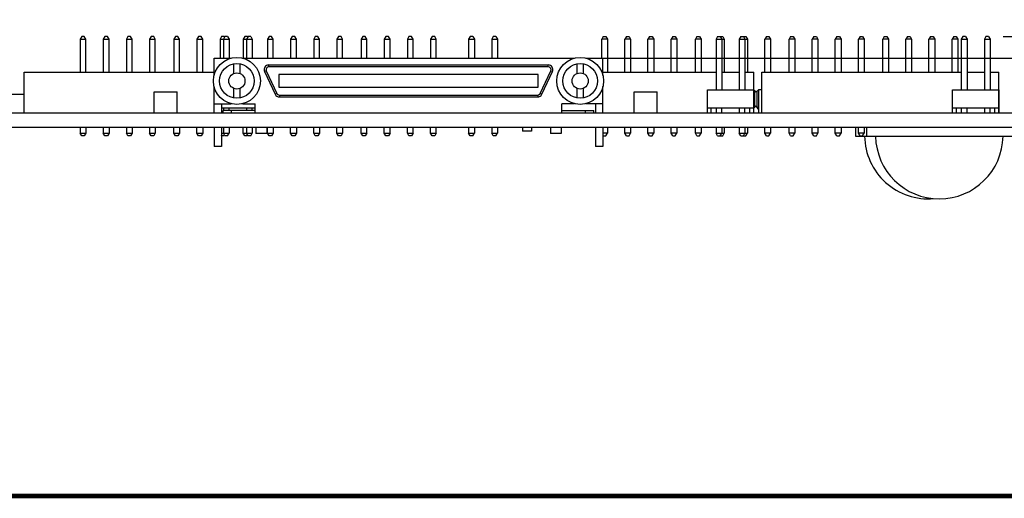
# Model space of a CAD drawing. Header units: inches. Extents: x 0.2 to 16.8, y 0.1 to 10.8.
# Tile 2 of 15: x 4.7 to 9, y 0.2 to 2.3. Entities that reach past the tile are written whole.
import ezdxf

# ---------------------------------------------------------------- set-up
doc = ezdxf.new("R2010")
doc.units = ezdxf.units.IN
doc.header["$LTSCALE"] = 0.935
doc.header["$MEASUREMENT"] = 0
doc.layers.get('0').update_dxf_attribs({"linetype": 'CONTINUOUS'})
doc.layers.add('DIMENSIONS', color=7, linetype='CONTINUOUS')
doc.styles.get("Standard").update_dxf_attribs({"font": 'txt', "width": 0.8})
doc.dimstyles.new('DIMSTYLE_2', dxfattribs={"dimtxt": 0.125, "dimasz": 0.18, "dimexe": 0.18, "dimexo": 0.0625, "dimgap": 0.09, "dimtad": 0, "dimtih": 1, "dimtoh": 1, "dimdec": 3, "dimzin": 4, "dimdsep": 46, "dimtxsty": 'STANDARD', "dimblk": '_FILLED', "dimblk1": '_FILLED', "dimblk2": '_FILLED', "dimcen": 0.09, "dimadec": 0, "dimazin": 0, "dimtp": 0.01, "dimtm": 0.01, "dimtfac": 1, "dimtdec": 3, "dimtofl": 0, "dimtmove": 0, "dimatfit": 3, "dimldrblk": '_FILLED', "dimfxl": 1, "dimtolj": 1, "dimtzin": 4, "dimarcsym": 0})

# ---------------------------------------------------------------- blocks, each defined once
blk = doc.blocks.new('*D13')
at = {"layer": 'DIMENSIONS', "color": 2, "linetype": 'CONTINUOUS'}
for p, q in [((7.1798, 2.1513), (9.5255, 2.1513)), ((9.5255, 2.1513), (9.7098, 2.0187)), ((9.7098, 2.0187), (9.8376, 2.0187))]:
    blk.add_line(p, q, dxfattribs=at)
at = {"layer": 'DIMENSIONS', "color": 2, "linetype": 'CONTINUOUS', "width": 0.8}
for s, p in [('[', (10.4251, 1.9562)), (']', (10.9251, 1.9562)), ('.298', (9.9001, 1.9562)), ('7.57', (10.5251, 1.9562))]:
    blk.add_text(s, height=0.125, dxfattribs=at).set_placement(p)
blk = doc.blocks.new('_FILLED')
at = {"color": 0, "linetype": 'BYBLOCK'}
blk.add_solid([(0, 0), (-1, 0.174), (-1, -0.174)], dxfattribs=at)
blk = doc.blocks.new('*D14')
at = {"layer": 'DIMENSIONS', "color": 2, "linetype": 'CONTINUOUS'}
blk.add_line((8.9702, 2.2451), (9.8376, 2.2451), dxfattribs=at)
at = {"layer": 'DIMENSIONS', "color": 2, "linetype": 'CONTINUOUS', "width": 0.8}
for s, p in [('.392', (9.9001, 2.1826)), ('[', (10.4251, 2.1826)), ('9.96', (10.5251, 2.1826)), (']', (10.9251, 2.1826))]:
    blk.add_text(s, height=0.125, dxfattribs=at).set_placement(p)

msp = doc.modelspace()

# ---------------------------------------------------------------- linework, layer by layer
at = {"color": 7, "linetype": 'CONTINUOUS'}
for p, q in [((4.987, 2.2451), (4.9801, 2.2331)), ((4.9801, 2.2331), (4.9801, 2.0901)), ((4.9801, 2.2331), (5.0051, 2.2331)), ((4.9982, 2.2451), (4.987, 2.2451)), ((5.0051, 2.2331), (4.9982, 2.2451)), ((5.0051, 2.0901), (5.0051, 2.2331)), ((5.087, 2.2451), (5.0801, 2.2331)), ((5.0801, 2.2331), (5.0801, 2.0901)), ((5.0801, 2.2331), (5.1051, 2.2331)), ((5.0982, 2.2451), (5.087, 2.2451)), ((5.1051, 2.2331), (5.0982, 2.2451)), ((5.1051, 2.0901), (5.1051, 2.2331)), ((5.187, 2.2451), (5.1801, 2.2331)), ((5.1801, 2.2331), (5.1801, 2.0901)), ((5.1801, 2.2331), (5.2051, 2.2331)), ((5.1982, 2.2451), (5.187, 2.2451)), ((5.2051, 2.2331), (5.1982, 2.2451)), ((5.2051, 2.0901), (5.2051, 2.2331)), ((5.287, 2.2451), (5.2801, 2.2331)), ((5.2801, 2.2331), (5.2801, 2.0901)), ((5.2801, 2.2331), (5.3051, 2.2331)), ((5.2982, 2.2451), (5.287, 2.2451)), ((5.3051, 2.2331), (5.2982, 2.2451)), ((5.3051, 2.0901), (5.3051, 2.2331)), ((5.392, 2.2451), (5.3851, 2.2331)), ((5.3851, 2.2331), (5.3851, 2.0901)), ((5.3851, 2.2331), (5.4101, 2.2331)), ((5.4032, 2.2451), (5.392, 2.2451)), ((5.4101, 2.2331), (5.4032, 2.2451)), ((5.4101, 2.0901), (5.4101, 2.2331)), ((5.492, 2.2451), (5.4851, 2.2331)), ((5.4851, 2.2331), (5.4851, 2.0901)), ((5.4851, 2.2331), (5.5101, 2.2331)), ((5.5032, 2.2451), (5.492, 2.2451)), ((5.5101, 2.2331), (5.5032, 2.2451)), ((5.5101, 2.0901), (5.5101, 2.2331)), ((5.592, 2.2451), (5.5851, 2.2331)), ((5.5851, 2.2331), (5.5851, 2.1513)), ((5.5851, 2.2331), (5.6246, 2.2331)), ((5.6032, 2.2451), (5.592, 2.2451)), ((5.6065, 2.2451), (5.5996, 2.2331)), ((5.5996, 2.2331), (5.5996, 2.1513)), ((5.6049, 2.2421), (5.6032, 2.2451)), ((5.6177, 2.2451), (5.6065, 2.2451)), ((5.6177, 2.2451), (5.6246, 2.2331)), ((5.6246, 2.2331), (5.6246, 2.1513)), ((5.692, 2.2451), (5.6851, 2.2331)), ((5.6851, 2.2331), (5.6851, 2.1513)), ((5.6851, 2.2331), (5.7246, 2.2331)), ((5.7032, 2.2451), (5.692, 2.2451)), ((5.7065, 2.2451), (5.6996, 2.2331)), ((5.6996, 2.2331), (5.6996, 2.1513)), ((5.7049, 2.2421), (5.7032, 2.2451)), ((5.7177, 2.2451), (5.7065, 2.2451)), ((5.7177, 2.2451), (5.7246, 2.2331)), ((5.7246, 2.2331), (5.7246, 2.1513)), ((5.797, 2.2451), (5.7901, 2.2331)), ((5.7901, 2.2331), (5.7901, 2.1513)), ((5.7901, 2.2331), (5.8151, 2.2331)), ((5.8082, 2.2451), (5.797, 2.2451)), ((5.8151, 2.2331), (5.8082, 2.2451)), ((5.8151, 2.1513), (5.8151, 2.2331)), ((5.897, 2.2451), (5.8901, 2.2331)), ((5.8901, 2.2331), (5.8901, 2.1513)), ((5.8901, 2.2331), (5.9151, 2.2331)), ((5.9082, 2.2451), (5.897, 2.2451)), ((5.9151, 2.2331), (5.9082, 2.2451)), ((5.9151, 2.1513), (5.9151, 2.2331)), ((5.997, 2.2451), (5.9901, 2.2331)), ((5.9901, 2.2331), (5.9901, 2.1513)), ((5.9901, 2.2331), (6.0151, 2.2331)), ((6.0082, 2.2451), (5.997, 2.2451)), ((6.0151, 2.2331), (6.0082, 2.2451)), ((6.0151, 2.1513), (6.0151, 2.2331)), ((6.097, 2.2451), (6.0901, 2.2331)), ((6.0901, 2.2331), (6.0901, 2.1513)), ((6.0901, 2.2331), (6.1151, 2.2331)), ((6.1082, 2.2451), (6.097, 2.2451)), ((6.1151, 2.2331), (6.1082, 2.2451)), ((6.1151, 2.1513), (6.1151, 2.2331)), ((6.202, 2.2451), (6.1951, 2.2331)), ((6.1951, 2.2331), (6.1951, 2.1513)), ((6.1951, 2.2331), (6.2201, 2.2331)), ((6.2132, 2.2451), (6.202, 2.2451)), ((6.2201, 2.2331), (6.2132, 2.2451)), ((6.2201, 2.1513), (6.2201, 2.2331)), ((6.302, 2.2451), (6.2951, 2.2331)), ((6.2951, 2.2331), (6.2951, 2.1513)), ((6.2951, 2.2331), (6.3201, 2.2331)), ((6.3132, 2.2451), (6.302, 2.2451)), ((6.3201, 2.2331), (6.3132, 2.2451)), ((6.3201, 2.1513), (6.3201, 2.2331)), ((6.402, 2.2451), (6.3951, 2.2331)), ((6.3951, 2.2331), (6.3951, 2.1513)), ((6.3951, 2.2331), (6.4201, 2.2331)), ((6.4132, 2.2451), (6.402, 2.2451)), ((6.4201, 2.2331), (6.4132, 2.2451)), ((6.4201, 2.1513), (6.4201, 2.2331)), ((6.502, 2.2451), (6.4951, 2.2331)), ((6.4951, 2.2331), (6.4951, 2.1513)), ((6.4951, 2.2331), (6.5201, 2.2331)), ((6.5132, 2.2451), (6.502, 2.2451)), ((6.5201, 2.2331), (6.5132, 2.2451)), ((6.5201, 2.1513), (6.5201, 2.2331)), ((6.6665, 2.2451), (6.6596, 2.2331)), ((6.6596, 2.2331), (6.6846, 2.2331)), ((6.6596, 2.2331), (6.6596, 2.1513)), ((6.6777, 2.2451), (6.6665, 2.2451)), ((6.6777, 2.2451), (6.6846, 2.2331)), ((6.6846, 2.2331), (6.6846, 2.1513)), ((6.7665, 2.2451), (6.7596, 2.2331)), ((6.7596, 2.2331), (6.7846, 2.2331)), ((6.7596, 2.2331), (6.7596, 2.1513)), ((6.7777, 2.2451), (6.7665, 2.2451)), ((6.7777, 2.2451), (6.7846, 2.2331)), ((6.7846, 2.2331), (6.7846, 2.1513)), ((7.242, 2.2451), (7.2351, 2.2331)), ((7.2601, 2.2331), (7.2351, 2.2331)), ((7.2351, 2.1513), (7.2351, 2.2331)), ((7.242, 2.2451), (7.2532, 2.2451)), ((7.2532, 2.2451), (7.2601, 2.2331)), ((7.2601, 2.2331), (7.2601, 2.0901)), ((7.342, 2.2451), (7.3351, 2.2331)), ((7.3601, 2.2331), (7.3351, 2.2331)), ((7.3351, 2.0901), (7.3351, 2.2331)), ((7.342, 2.2451), (7.3532, 2.2451)), ((7.3532, 2.2451), (7.3601, 2.2331)), ((7.3601, 2.2331), (7.3601, 2.0901)), ((7.442, 2.2451), (7.4351, 2.2331)), ((7.4601, 2.2331), (7.4351, 2.2331)), ((7.4351, 2.0901), (7.4351, 2.2331)), ((7.442, 2.2451), (7.4532, 2.2451)), ((7.4532, 2.2451), (7.4601, 2.2331)), ((7.4601, 2.2331), (7.4601, 2.0901)), ((7.542, 2.2451), (7.5351, 2.2331)), ((7.5601, 2.2331), (7.5351, 2.2331)), ((7.5351, 2.0901), (7.5351, 2.2331)), ((7.542, 2.2451), (7.5532, 2.2451)), ((7.5532, 2.2451), (7.5601, 2.2331)), ((7.5601, 2.2331), (7.5601, 2.0901)), ((7.647, 2.2451), (7.6401, 2.2331)), ((7.6651, 2.2331), (7.6401, 2.2331)), ((7.6401, 2.0901), (7.6401, 2.2331)), ((7.647, 2.2451), (7.6582, 2.2451)), ((7.6582, 2.2451), (7.6651, 2.2331)), ((7.6651, 2.2331), (7.6651, 2.0901)), ((7.7365, 2.2451), (7.7296, 2.2331)), ((7.7296, 2.2331), (7.7651, 2.2331)), ((7.7296, 2.2331), (7.7296, 2.0151)), ((7.7365, 2.2451), (7.7582, 2.2451)), ((7.7477, 2.2451), (7.7546, 2.2331)), ((7.7546, 2.2331), (7.7546, 2.0151)), ((7.7582, 2.2451), (7.7651, 2.2331)), ((7.7651, 2.2331), (7.7651, 2.0901)), ((7.8365, 2.2451), (7.8296, 2.2331)), ((7.8296, 2.2331), (7.8651, 2.2331)), ((7.8296, 2.2331), (7.8296, 2.0151)), ((7.8365, 2.2451), (7.8582, 2.2451)), ((7.8477, 2.2451), (7.8546, 2.2331)), ((7.8546, 2.2331), (7.8546, 2.0151)), ((7.8582, 2.2451), (7.8651, 2.2331)), ((7.8651, 2.2331), (7.8651, 2.0901)), ((7.947, 2.2451), (7.9401, 2.2331)), ((7.9651, 2.2331), (7.9401, 2.2331)), ((7.9401, 2.0901), (7.9401, 2.2331)), ((7.947, 2.2451), (7.9582, 2.2451)), ((7.9582, 2.2451), (7.9651, 2.2331)), ((7.9651, 2.2331), (7.9651, 2.0901)), ((8.052, 2.2451), (8.0451, 2.2331)), ((8.0701, 2.2331), (8.0451, 2.2331)), ((8.0451, 2.0901), (8.0451, 2.2331)), ((8.052, 2.2451), (8.0632, 2.2451)), ((8.0632, 2.2451), (8.0701, 2.2331)), ((8.0701, 2.2331), (8.0701, 2.0901)), ((8.152, 2.2451), (8.1451, 2.2331)), ((8.1701, 2.2331), (8.1451, 2.2331)), ((8.1451, 2.0901), (8.1451, 2.2331)), ((8.152, 2.2451), (8.1632, 2.2451)), ((8.1632, 2.2451), (8.1701, 2.2331)), ((8.1701, 2.2331), (8.1701, 2.0901)), ((8.252, 2.2451), (8.2451, 2.2331)), ((8.2701, 2.2331), (8.2451, 2.2331)), ((8.2451, 2.0901), (8.2451, 2.2331)), ((8.252, 2.2451), (8.2632, 2.2451)), ((8.2632, 2.2451), (8.2701, 2.2331)), ((8.2701, 2.2331), (8.2701, 2.0901)), ((8.352, 2.2451), (8.3451, 2.2331)), ((8.3701, 2.2331), (8.3451, 2.2331)), ((8.3451, 2.0901), (8.3451, 2.2331)), ((8.352, 2.2451), (8.3632, 2.2451)), ((8.3632, 2.2451), (8.3701, 2.2331)), ((8.3701, 2.2331), (8.3701, 2.0901)), ((8.457, 2.2451), (8.4501, 2.2331)), ((8.4751, 2.2331), (8.4501, 2.2331)), ((8.4501, 2.0901), (8.4501, 2.2331)), ((8.457, 2.2451), (8.4682, 2.2451)), ((8.4682, 2.2451), (8.4751, 2.2331)), ((8.4751, 2.2331), (8.4751, 2.0901)), ((8.557, 2.2451), (8.5501, 2.2331)), ((8.5751, 2.2331), (8.5501, 2.2331)), ((8.5501, 2.0901), (8.5501, 2.2331)), ((8.557, 2.2451), (8.5682, 2.2451)), ((8.5682, 2.2451), (8.5751, 2.2331)), ((8.5751, 2.2331), (8.5751, 2.0901)), ((8.657, 2.2451), (8.6501, 2.2331)), ((8.6751, 2.2331), (8.6501, 2.2331)), ((8.6501, 2.0901), (8.6501, 2.2331)), ((8.657, 2.2451), (8.6682, 2.2451)), ((8.6682, 2.2451), (8.6751, 2.2331)), ((8.6751, 2.2331), (8.6751, 2.0901)), ((8.757, 2.2451), (8.7501, 2.2331)), ((8.7751, 2.2331), (8.7501, 2.2331)), ((8.7501, 2.0901), (8.7501, 2.2331)), ((8.757, 2.2451), (8.7682, 2.2451)), ((8.7682, 2.2451), (8.7751, 2.2331)), ((8.7751, 2.2331), (8.7751, 2.0901)), ((8.7965, 2.2451), (8.7896, 2.2331)), ((8.7896, 2.2331), (8.8146, 2.2331)), ((8.7896, 2.2331), (8.7896, 2.0151)), ((8.8077, 2.2451), (8.7965, 2.2451)), ((8.8077, 2.2451), (8.8146, 2.2331)), ((8.8146, 2.2331), (8.8146, 2.0151)), ((8.8965, 2.2451), (8.8896, 2.2331)), ((8.8896, 2.2331), (8.9146, 2.2331)), ((8.8896, 2.2331), (8.8896, 2.0151)), ((8.9077, 2.2451), (8.8965, 2.2451)), ((8.9077, 2.2451), (8.9146, 2.2331)), ((8.9146, 2.2331), (8.9146, 2.0151)), ((5.5594, 2.0776), (5.5594, 2.1513)), ((5.5594, 2.1513), (5.6331, 2.1513)), ((5.6827, 2.1513), (7.1173, 2.1513)), ((7.1669, 2.1513), (7.2405, 2.1513)), ((7.2405, 2.0776), (7.2405, 2.1513)), ((4.7376, 1.9151), (4.7376, 2.0901)), ((4.7376, 2.0901), (5.5594, 2.0901)), ((5.6452, 2.0855), (5.6452, 2.1268)), ((5.6722, 2.0848), (5.6722, 2.1265)), ((5.785, 2.0971), (5.7778, 2.0937)), ((5.7778, 2.0937), (5.8237, 1.9953)), ((5.785, 2.0971), (5.8308, 1.9986)), ((5.7957, 2.1139), (5.7957, 2.1217)), ((7.0043, 2.1217), (5.7957, 2.1217)), ((7.0043, 2.1139), (5.7957, 2.1139)), ((6.9691, 1.9986), (7.015, 2.0971)), ((6.9763, 1.9953), (7.0222, 2.0937)), ((7.0043, 2.1139), (7.0043, 2.1217)), ((7.015, 2.0971), (7.0222, 2.0937)), ((7.1295, 2.0855), (7.1295, 2.1268)), ((7.1565, 2.0848), (7.1565, 2.1265)), ((7.2405, 2.0901), (7.7296, 2.0901)), ((7.7546, 2.0901), (7.8296, 2.0901)), ((7.8546, 2.0901), (7.8926, 2.0901)), ((7.8926, 1.9151), (7.8926, 2.0901)), ((7.9276, 2.0901), (8.7896, 2.0901)), ((7.9276, 1.9151), (7.9276, 2.0901)), ((8.8146, 2.0901), (8.8896, 2.0901)), ((8.9146, 2.0901), (8.9526, 2.0901)), ((8.9526, 1.9151), (8.9526, 2.0901)), ((5.839, 2.0804), (5.839, 2.0253)), ((6.961, 2.0804), (5.839, 2.0804)), ((6.961, 2.0253), (6.961, 2.0804)), ((5.3001, 1.9151), (5.3001, 2.0051)), ((5.3001, 2.0051), (5.4001, 2.0051)), ((5.4001, 1.9151), (5.4001, 2.0051)), ((5.5594, 1.9151), (5.5594, 2.0281)), ((5.6452, 1.9789), (5.6452, 2.0202)), ((5.6722, 1.9792), (5.6722, 2.0209)), ((5.839, 2.0253), (6.961, 2.0253)), ((7.1295, 1.9789), (7.1295, 2.0202)), ((7.1565, 1.9792), (7.1565, 2.0209)), ((7.2405, 1.9151), (7.2405, 2.0281)), ((7.3751, 2.0051), (7.4751, 2.0051)), ((7.3751, 1.9151), (7.3751, 2.0051)), ((7.4751, 1.9151), (7.4751, 2.0051)), ((7.6921, 2.0151), (7.8921, 2.0151)), ((7.6921, 1.9151), (7.6921, 2.0151)), ((7.8921, 2.0151), (7.8921, 1.9151)), ((7.8926, 2.0151), (7.9026, 2.0051)), ((7.8976, 1.9401), (7.8976, 2.0101)), ((7.9026, 2.0051), (7.9126, 2.0151)), ((7.9076, 1.9401), (7.9076, 2.0101)), ((7.9276, 2.0151), (7.9126, 2.0151)), ((7.9126, 2.0151), (7.9126, 1.9151)), ((8.7521, 2.0151), (8.9521, 2.0151)), ((8.7521, 1.9151), (8.7521, 2.0151)), ((8.9521, 2.0151), (8.9521, 1.9151)), ((4.6626, 1.9951), (4.7376, 1.9951)), ((5.8308, 1.9986), (5.8237, 1.9953)), ((5.8416, 1.9918), (5.8416, 1.984)), ((5.8416, 1.9918), (6.9584, 1.9918)), ((5.8416, 1.984), (6.9584, 1.984)), ((6.9584, 1.9918), (6.9584, 1.984)), ((6.9691, 1.9986), (6.9763, 1.9953)), ((5.5594, 1.9544), (5.6331, 1.9544)), ((5.5909, 1.9544), (5.5909, 1.9151)), ((5.7366, 1.9351), (5.5909, 1.9351)), ((5.5988, 1.9151), (5.5988, 1.9249)), ((5.7366, 1.9249), (5.5988, 1.9249)), ((5.5996, 1.9351), (5.5996, 1.9249)), ((5.6246, 1.9249), (5.6246, 1.9351)), ((5.6348, 1.9151), (5.6348, 1.9249)), ((5.6827, 1.9544), (5.7366, 1.9544)), ((5.6996, 1.9351), (5.6996, 1.9249)), ((5.7246, 1.9249), (5.7246, 1.9351)), ((5.7366, 1.9151), (5.7366, 1.9544)), ((7.1173, 1.9544), (7.0634, 1.9544)), ((7.0634, 1.9151), (7.0634, 1.9544)), ((7.0634, 1.9249), (7.2012, 1.9249)), ((7.1652, 1.9151), (7.1652, 1.9249)), ((7.2405, 1.9544), (7.1669, 1.9544)), ((7.2012, 1.9151), (7.2012, 1.9249)), ((7.209, 1.9544), (7.209, 1.9151)), ((7.8921, 1.9351), (7.6921, 1.9351)), ((7.7091, 1.9151), (7.7091, 1.9351)), ((7.7296, 1.9351), (7.7296, 1.9151)), ((7.7546, 1.9151), (7.7546, 1.9351)), ((7.8296, 1.9351), (7.8296, 1.9151)), ((7.8546, 1.9151), (7.8546, 1.9351)), ((7.8751, 1.9151), (7.8751, 1.9351)), ((7.9026, 1.9451), (7.8926, 1.9351)), ((7.9126, 1.9351), (7.9026, 1.9451)), ((8.9521, 1.9351), (8.7521, 1.9351)), ((8.7691, 1.9151), (8.7691, 1.9351)), ((8.7896, 1.9351), (8.7896, 1.9151)), ((8.8146, 1.9151), (8.8146, 1.9351)), ((8.8896, 1.9351), (8.8896, 1.9151)), ((8.9146, 1.9151), (8.9146, 1.9351)), ((8.9351, 1.9151), (8.9351, 1.9351)), ((3.6501, 1.9151), (9.1501, 1.9151)), ((7.8926, 1.9153), (7.9126, 1.9153)), ((3.6501, 1.8531), (9.1501, 1.8531)), ((4.9801, 1.8531), (4.9801, 1.827)), ((5.0051, 1.8531), (5.0051, 1.827)), ((5.0801, 1.8531), (5.0801, 1.827)), ((5.1051, 1.8531), (5.1051, 1.827)), ((5.1801, 1.8531), (5.1801, 1.827)), ((5.2051, 1.8531), (5.2051, 1.827)), ((5.2801, 1.8531), (5.2801, 1.827)), ((5.3051, 1.8531), (5.3051, 1.827)), ((5.3851, 1.827), (5.3851, 1.8531)), ((5.4101, 1.8531), (5.4101, 1.827)), ((5.4851, 1.827), (5.4851, 1.8531)), ((5.5101, 1.8531), (5.5101, 1.827)), ((5.5594, 1.8531), (5.5594, 1.7694)), ((5.5909, 1.8531), (5.5909, 1.7694)), ((5.5996, 1.8531), (5.5996, 1.827)), ((5.6246, 1.8531), (5.6246, 1.827)), ((5.6851, 1.827), (5.6851, 1.8531)), ((5.6996, 1.8531), (5.6996, 1.827)), ((5.7246, 1.8531), (5.7246, 1.827)), ((5.7396, 1.8531), (5.7396, 1.8253)), ((5.7868, 1.8531), (5.7868, 1.8253)), ((5.7901, 1.827), (5.7901, 1.8531)), ((5.8151, 1.8531), (5.8151, 1.827)), ((5.8901, 1.827), (5.8901, 1.8531)), ((5.9151, 1.8531), (5.9151, 1.827)), ((5.9901, 1.827), (5.9901, 1.8531)), ((6.0151, 1.8531), (6.0151, 1.827)), ((6.0901, 1.827), (6.0901, 1.8531)), ((6.1151, 1.8531), (6.1151, 1.827)), ((6.1951, 1.827), (6.1951, 1.8531)), ((6.2201, 1.827), (6.2201, 1.8531)), ((6.2951, 1.827), (6.2951, 1.8531)), ((6.3201, 1.827), (6.3201, 1.8531)), ((6.3951, 1.827), (6.3951, 1.8531)), ((6.4201, 1.827), (6.4201, 1.8531)), ((6.4951, 1.827), (6.4951, 1.8531)), ((6.5201, 1.827), (6.5201, 1.8531)), ((6.6596, 1.8531), (6.6596, 1.827)), ((6.6846, 1.8531), (6.6846, 1.827)), ((6.7596, 1.8531), (6.7596, 1.827)), ((6.7846, 1.8531), (6.7846, 1.827)), ((6.8921, 1.8531), (6.8921, 1.8363)), ((6.9315, 1.8363), (6.8921, 1.8363)), ((6.9315, 1.8531), (6.9315, 1.8363)), ((7.0132, 1.8531), (7.0132, 1.8253)), ((7.0604, 1.8531), (7.0604, 1.8253)), ((7.209, 1.8531), (7.209, 1.7694)), ((7.2405, 1.8531), (7.2405, 1.7694)), ((7.2601, 1.8531), (7.2601, 1.827)), ((7.3351, 1.827), (7.3351, 1.8531)), ((7.3601, 1.8531), (7.3601, 1.827)), ((7.4351, 1.827), (7.4351, 1.8531)), ((7.4601, 1.8531), (7.4601, 1.827)), ((7.5351, 1.827), (7.5351, 1.8531)), ((7.5601, 1.8531), (7.5601, 1.827)), ((7.6401, 1.827), (7.6401, 1.8531)), ((7.6651, 1.8531), (7.6651, 1.827)), ((7.7296, 1.8531), (7.7296, 1.827)), ((7.7546, 1.8531), (7.7546, 1.827)), ((7.7651, 1.8531), (7.7651, 1.827)), ((7.8296, 1.8531), (7.8296, 1.827)), ((7.8546, 1.8531), (7.8546, 1.827)), ((7.8651, 1.8531), (7.8651, 1.827)), ((7.9401, 1.827), (7.9401, 1.8531)), ((7.9651, 1.8531), (7.9651, 1.827)), ((8.0451, 1.827), (8.0451, 1.8531)), ((8.0701, 1.8531), (8.0701, 1.827)), ((8.1451, 1.827), (8.1451, 1.8531)), ((8.1701, 1.8531), (8.1701, 1.827)), ((8.2451, 1.827), (8.2451, 1.8531)), ((8.2701, 1.8531), (8.2701, 1.827)), ((8.3323, 1.8531), (8.3323, 1.8137)), ((8.3451, 1.827), (8.3451, 1.8531)), ((8.3701, 1.8531), (8.3701, 1.827)), ((8.3798, 1.8531), (8.3798, 1.8137)), ((4.987, 1.815), (4.9801, 1.827)), ((4.9801, 1.827), (5.0051, 1.827)), ((4.9982, 1.815), (4.987, 1.815)), ((5.0051, 1.827), (4.9982, 1.815)), ((5.087, 1.815), (5.0801, 1.827)), ((5.0801, 1.827), (5.1051, 1.827)), ((5.0982, 1.815), (5.087, 1.815)), ((5.1051, 1.827), (5.0982, 1.815)), ((5.187, 1.815), (5.1801, 1.827)), ((5.1801, 1.827), (5.2051, 1.827)), ((5.1982, 1.815), (5.187, 1.815)), ((5.2051, 1.827), (5.1982, 1.815)), ((5.287, 1.815), (5.2801, 1.827)), ((5.2801, 1.827), (5.3051, 1.827)), ((5.2982, 1.815), (5.287, 1.815)), ((5.3051, 1.827), (5.2982, 1.815)), ((5.392, 1.815), (5.3851, 1.827)), ((5.3851, 1.827), (5.4101, 1.827)), ((5.4032, 1.815), (5.392, 1.815)), ((5.4101, 1.827), (5.4032, 1.815)), ((5.492, 1.815), (5.4851, 1.827)), ((5.4851, 1.827), (5.5101, 1.827)), ((5.5032, 1.815), (5.492, 1.815)), ((5.5101, 1.827), (5.5032, 1.815)), ((5.5909, 1.827), (5.6246, 1.827)), ((5.592, 1.815), (5.5909, 1.817)), ((5.6032, 1.815), (5.592, 1.815)), ((5.6065, 1.815), (5.5996, 1.827)), ((5.6049, 1.818), (5.6032, 1.815)), ((5.6177, 1.815), (5.6065, 1.815)), ((5.6177, 1.815), (5.6246, 1.827)), ((5.692, 1.815), (5.6851, 1.827)), ((5.6851, 1.827), (5.7246, 1.827)), ((5.7032, 1.815), (5.692, 1.815)), ((5.7065, 1.815), (5.6996, 1.827)), ((5.7049, 1.818), (5.7032, 1.815)), ((5.7177, 1.815), (5.7065, 1.815)), ((5.7177, 1.815), (5.7246, 1.827)), ((5.7868, 1.8253), (5.7396, 1.8253)), ((5.797, 1.815), (5.7901, 1.827)), ((5.7901, 1.827), (5.8151, 1.827)), ((5.8082, 1.815), (5.797, 1.815)), ((5.8151, 1.827), (5.8082, 1.815)), ((5.897, 1.815), (5.8901, 1.827)), ((5.8901, 1.827), (5.9151, 1.827)), ((5.9082, 1.815), (5.897, 1.815)), ((5.9151, 1.827), (5.9082, 1.815)), ((5.997, 1.815), (5.9901, 1.827)), ((5.9901, 1.827), (6.0151, 1.827)), ((6.0082, 1.815), (5.997, 1.815)), ((6.0151, 1.827), (6.0082, 1.815)), ((6.097, 1.815), (6.0901, 1.827)), ((6.0901, 1.827), (6.1151, 1.827)), ((6.1082, 1.815), (6.097, 1.815)), ((6.1151, 1.827), (6.1082, 1.815)), ((6.1951, 1.827), (6.2201, 1.827)), ((6.202, 1.815), (6.1951, 1.827)), ((6.2132, 1.815), (6.202, 1.815)), ((6.2201, 1.827), (6.2132, 1.815)), ((6.2951, 1.827), (6.3201, 1.827)), ((6.302, 1.815), (6.2951, 1.827)), ((6.3132, 1.815), (6.302, 1.815)), ((6.3201, 1.827), (6.3132, 1.815)), ((6.3951, 1.827), (6.4201, 1.827)), ((6.402, 1.815), (6.3951, 1.827)), ((6.4132, 1.815), (6.402, 1.815)), ((6.4201, 1.827), (6.4132, 1.815)), ((6.4951, 1.827), (6.5201, 1.827)), ((6.502, 1.815), (6.4951, 1.827)), ((6.5132, 1.815), (6.502, 1.815)), ((6.5201, 1.827), (6.5132, 1.815)), ((6.6596, 1.827), (6.6846, 1.827)), ((6.6665, 1.815), (6.6596, 1.827)), ((6.6777, 1.815), (6.6665, 1.815)), ((6.6777, 1.815), (6.6846, 1.827)), ((6.7596, 1.827), (6.7846, 1.827)), ((6.7665, 1.815), (6.7596, 1.827)), ((6.7777, 1.815), (6.7665, 1.815)), ((6.7777, 1.815), (6.7846, 1.827)), ((7.0604, 1.8253), (7.0132, 1.8253)), ((7.2601, 1.827), (7.2405, 1.827)), ((7.242, 1.815), (7.2405, 1.8177)), ((7.242, 1.815), (7.2532, 1.815)), ((7.2532, 1.815), (7.2601, 1.827)), ((7.3601, 1.827), (7.3351, 1.827)), ((7.342, 1.815), (7.3351, 1.827)), ((7.342, 1.815), (7.3532, 1.815)), ((7.3532, 1.815), (7.3601, 1.827)), ((7.4601, 1.827), (7.4351, 1.827)), ((7.442, 1.815), (7.4351, 1.827)), ((7.442, 1.815), (7.4532, 1.815)), ((7.4532, 1.815), (7.4601, 1.827)), ((7.5601, 1.827), (7.5351, 1.827)), ((7.542, 1.815), (7.5351, 1.827)), ((7.542, 1.815), (7.5532, 1.815)), ((7.5532, 1.815), (7.5601, 1.827)), ((7.6651, 1.827), (7.6401, 1.827)), ((7.647, 1.815), (7.6401, 1.827)), ((7.647, 1.815), (7.6582, 1.815)), ((7.6582, 1.815), (7.6651, 1.827)), ((7.7296, 1.827), (7.7651, 1.827)), ((7.7365, 1.815), (7.7296, 1.827)), ((7.7365, 1.815), (7.7582, 1.815)), ((7.7477, 1.815), (7.7546, 1.827)), ((7.7582, 1.815), (7.7651, 1.827)), ((7.8296, 1.827), (7.8651, 1.827)), ((7.8365, 1.815), (7.8296, 1.827)), ((7.8365, 1.815), (7.8582, 1.815)), ((7.8477, 1.815), (7.8546, 1.827)), ((7.8582, 1.815), (7.8651, 1.827)), ((7.9651, 1.827), (7.9401, 1.827)), ((7.947, 1.815), (7.9401, 1.827)), ((7.947, 1.815), (7.9582, 1.815)), ((7.9582, 1.815), (7.9651, 1.827)), ((8.0701, 1.827), (8.0451, 1.827)), ((8.052, 1.815), (8.0451, 1.827)), ((8.052, 1.815), (8.0632, 1.815)), ((8.0632, 1.815), (8.0701, 1.827)), ((8.1701, 1.827), (8.1451, 1.827)), ((8.152, 1.815), (8.1451, 1.827)), ((8.152, 1.815), (8.1632, 1.815)), ((8.1632, 1.815), (8.1701, 1.827)), ((8.2701, 1.827), (8.2451, 1.827)), ((8.252, 1.815), (8.2451, 1.827)), ((8.252, 1.815), (8.2632, 1.815)), ((8.2632, 1.815), (8.2701, 1.827)), ((8.3323, 1.8137), (9.0098, 1.8137)), ((8.3701, 1.827), (8.3451, 1.827)), ((8.352, 1.815), (8.3451, 1.827)), ((8.352, 1.815), (8.3632, 1.815)), ((8.3632, 1.815), (8.3701, 1.827)), ((5.5909, 1.7694), (5.5594, 1.7694)), ((7.2405, 1.7694), (7.209, 1.7694))]:
    msp.add_line(p, q, dxfattribs=at)
at = {"color": 7, "linetype": 'CONTINUOUS', "const_width": 0.02}
msp.add_lwpolyline([(0.25, 0.2586), (16.75, 0.2586)], dxfattribs=at)
at = {"color": 7, "linetype": 'CONTINUOUS'}
for centre, radius in [((5.6579, 2.0528), 0.1015), ((7.1421, 2.0528), 0.1015), ((5.6579, 2.0528), 0.075), ((5.6579, 2.0528), 0.035), ((7.1421, 2.0528), 0.075), ((7.1421, 2.0528), 0.035)]:
    msp.add_circle(centre, radius, dxfattribs=at)
for centre, radius, start, end in [((5.7957, 2.1021), 0.0197, 90, 205), ((5.7957, 2.1021), 0.0118, 90, 205), ((7.0043, 2.1021), 0.0197, 335, 90), ((7.0043, 2.1021), 0.0118, 335, 90), ((5.8416, 2.0036), 0.0197, 205, 270), ((5.8416, 2.0036), 0.0118, 205, 270), ((6.9584, 2.0036), 0.0118, 270, 335), ((6.9584, 2.0036), 0.0197, 270, 335), ((7.9451, 1.9601), 0.045, 199.6875, 223.7439), ((8.6473, 1.8187), 0.2757, 181.0488, 274.9427), ((8.6948, 1.8187), 0.2757, 181.0488, 358.9512)]:
    msp.add_arc(centre, radius, start, end, dxfattribs=at)

# ---------------------------------------------------------------- dimensions: what is measured, and where the dimension line sits
at = {"layer": 'DIMENSIONS', "color": 2, "linetype": 'CONTINUOUS'}
for feature_location, offset, origin, picture, middle in [((8.9702, 2.2451), (0.8674, 0), (8.9077, 1.8531), '*D14', (10.4626, 2.2451)), ((7.1798, 2.1513), (2.6578, -0.1325), (7.1173, 1.8531), '*D13', (10.4626, 2.0187))]:
    dim = msp.add_ordinate_dim(feature_location=feature_location, offset=offset, dtype=0, origin=origin, dimstyle='DIMSTYLE_2', dxfattribs=at)
    dim.commit()
    dim.dimension.update_dxf_attribs({"geometry": picture, "text_midpoint": middle})

doc.saveas('drawing.dxf')
